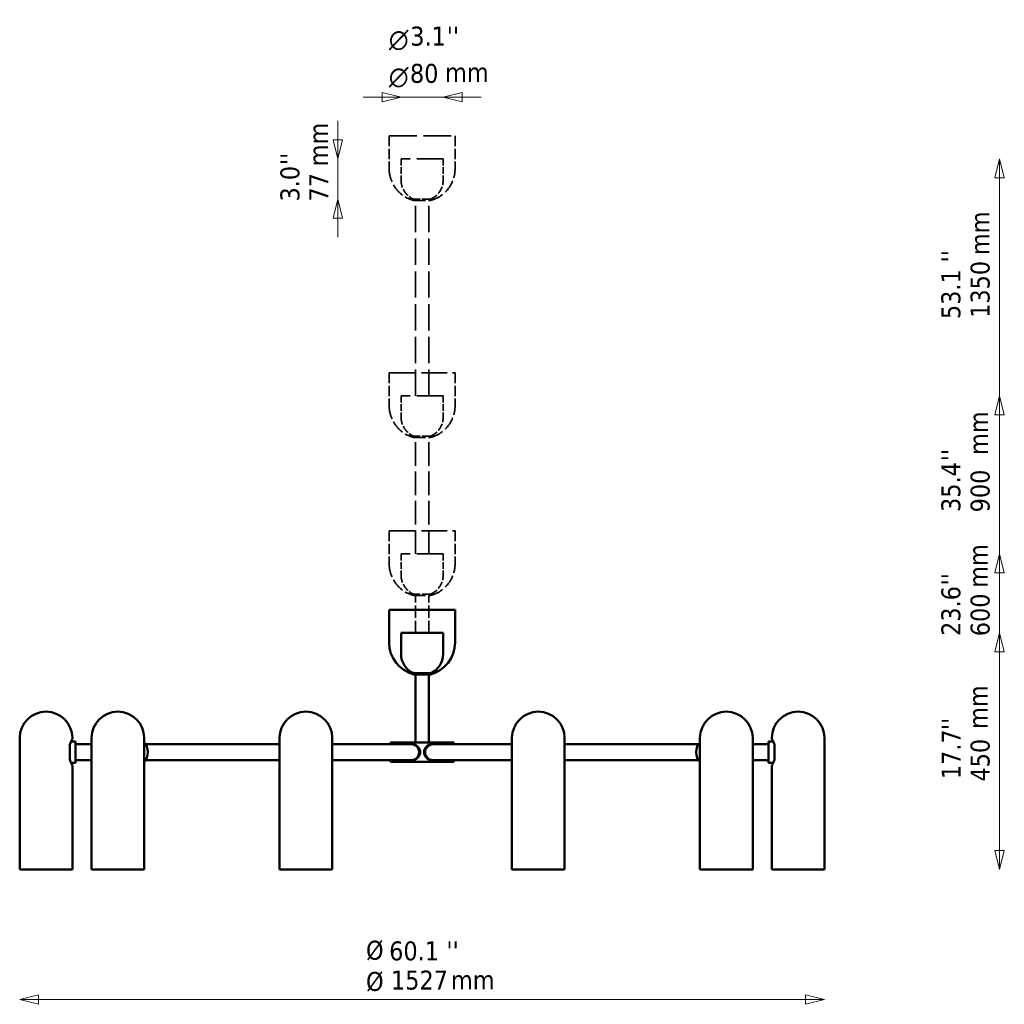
# Model space of a CAD drawing. Header units: millimetres. Extents: x 524 to 4438, y 80 to 3521.
# Tile 2 of 2: x 2569 to 4438, y 1651 to 3521. Entities that reach past the tile are written whole.
import ezdxf

# ---------------------------------------------------------------- set-up
doc = ezdxf.new("R2010")
doc.units = ezdxf.units.MM
doc.header["$LTSCALE"] = 12
doc.linetypes.add('DASHED', pattern=[0.2068, 0.1655, -0.0413])
for name, color, linetype, lineweight in [('Symbol (ISO)', 7, 'Continuous', 25), ('Widoczne (ISO)', 7, 'Continuous', 50), ('Wymiar (ISO)', 7, 'Continuous', 25)]:
    doc.layers.add(name, color=color, linetype=linetype, lineweight=lineweight)
doc.styles.add('Styl tekstu27', font='AIGDT___.TTF')
doc.styles.add('Tekst notatki (ISO)', font='tahoma.ttf')

msp = doc.modelspace()

# ---------------------------------------------------------------- linework, layer by layer
at = {"layer": 'Widoczne (ISO)', "linetype": 'DASHED', "lineweight": 35, "ltscale": 26.374052}
msp.add_line((3270.2, 3300.7), (3395.2, 3300.7), dxfattribs=at)
at = {"layer": 'Widoczne (ISO)', "linetype": 'DASHED', "lineweight": 35, "ltscale": 9.915398}
for p, q in [((3270.2, 3300.7), (3270.2, 3238.2)), ((3395.2, 3300.7), (3395.2, 3238.2)), ((3270.2, 2850.7), (3270.2, 2788.2)), ((3395.2, 2850.7), (3395.2, 2788.2)), ((3270.2, 2550.7), (3270.2, 2488.2)), ((3395.2, 2550.7), (3395.2, 2488.2))]:
    msp.add_line(p, q, dxfattribs=at)
at = {"layer": 'Widoczne (ISO)', "linetype": 'DASHED', "lineweight": 35, "ltscale": 25.530083}
msp.add_line((3272.2, 3300.7), (3393.2, 3300.7), dxfattribs=at)
at = {"layer": 'Widoczne (ISO)', "linetype": 'DASHED', "lineweight": 35, "ltscale": 25.31909}
for p, q in [((3372.7, 3256.7), (3292.7, 3256.7)), ((3372.7, 2806.7), (3292.7, 2806.7)), ((3372.7, 2506.7), (3292.7, 2506.7))]:
    msp.add_line(p, q, dxfattribs=at)
at = {"layer": 'Widoczne (ISO)', "linetype": 'DASHED', "lineweight": 35, "ltscale": 6.345819}
for p, q in [((3292.7, 3256.7), (3292.7, 3216.7)), ((3372.7, 3256.7), (3372.7, 3216.7)), ((3292.7, 2806.7), (3292.7, 2766.7)), ((3372.7, 2806.7), (3372.7, 2766.7)), ((3292.7, 2506.7), (3292.7, 2466.7)), ((3372.7, 2506.7), (3372.7, 2466.7))]:
    msp.add_line(p, q, dxfattribs=at)
at = {"layer": 'Widoczne (ISO)', "linetype": 'DASHED', "lineweight": 35, "ltscale": 7.974416}
for p, q in [((3348.7, 3180.1), (3316.7, 3180.1)), ((3348.7, 2730.1), (3316.7, 2730.1)), ((3348.7, 2430.1), (3316.7, 2430.1))]:
    msp.add_line(p, q, dxfattribs=at)
at = {"layer": 'Widoczne (ISO)', "linetype": 'DASHED', "lineweight": 35, "ltscale": 25.073837}
for p, q in [((3320.2, 2806.7), (3320.2, 3180.1)), ((3345.2, 2806.7), (3345.2, 3180.1))]:
    msp.add_line(p, q, dxfattribs=at)
at = {"layer": 'Widoczne (ISO)', "linetype": 'DASHED', "lineweight": 35, "ltscale": 11.396798}
for p, q in [((3316.7, 3177.8), (3348.7, 3177.8)), ((3316.7, 2727.8), (3348.7, 2727.8)), ((3316.7, 2427.8), (3348.7, 2427.8))]:
    msp.add_line(p, q, dxfattribs=at)
at = {"layer": 'Widoczne (ISO)', "linetype": 'DASHED', "lineweight": 35, "ltscale": 24.683628}
for p, q in [((3270.2, 2850.7), (3395.2, 2850.7)), ((3270.2, 2550.7), (3395.2, 2550.7))]:
    msp.add_line(p, q, dxfattribs=at)
at = {"layer": 'Widoczne (ISO)', "linetype": 'DASHED', "lineweight": 35, "ltscale": 23.838877}
for p, q in [((3272.2, 2850.7), (3393.2, 2850.7)), ((3272.2, 2550.7), (3393.2, 2550.7))]:
    msp.add_line(p, q, dxfattribs=at)
at = {"layer": 'Widoczne (ISO)', "linetype": 'DASHED', "lineweight": 35, "ltscale": 22.499537}
for p, q in [((3320.2, 2506.7), (3320.2, 2730.1)), ((3345.2, 2506.7), (3345.2, 2730.1))]:
    msp.add_line(p, q, dxfattribs=at)
at = {"layer": 'Widoczne (ISO)', "linetype": 'DASHED', "lineweight": 35, "ltscale": 11.635046}
for p, q in [((3320.2, 2356.7), (3320.2, 2430.1)), ((3345.2, 2356.7), (3345.2, 2430.1))]:
    msp.add_line(p, q, dxfattribs=at)
at = {"layer": 'Widoczne (ISO)'}
for p, q in [((3270.2, 2400.7), (3395.2, 2400.7)), ((3270.2, 2400.7), (3270.2, 2338.2)), ((3272.2, 2400.7), (3393.2, 2400.7)), ((3395.2, 2400.7), (3395.2, 2338.2)), ((3372.7, 2356.7), (3292.7, 2356.7)), ((3292.7, 2356.7), (3292.7, 2316.7)), ((3372.7, 2356.7), (3372.7, 2316.7)), ((3348.7, 2280.1), (3316.7, 2280.1)), ((3316.7, 2277.8), (3348.7, 2277.8)), ((3320.2, 2148.7), (3320.2, 2280.1)), ((3345.2, 2148.7), (3345.2, 2280.1))]:
    msp.add_line(p, q, dxfattribs=at)
at = {"layer": 'Widoczne (ISO)', "linetype": 'Continuous', "lineweight": 50}
for p, q in [((2568.9, 1907.2), (2568.9, 2157.2)), ((2674.9, 2150.2), (2666.2, 2150.2)), ((2668.9, 2156.2), (2668.9, 2157.2)), ((2674.9, 2110.2), (2674.9, 2150.2)), ((2705.2, 1907.2), (2705.2, 2157.2)), ((2805.2, 1907.2), (2805.2, 2157.2)), ((3062.1, 1907.2), (3062.1, 2157.2)), ((3162.1, 1907.2), (3162.1, 2157.2)), ((3503.2, 1907.2), (3503.2, 2157.2)), ((3603.2, 1907.2), (3603.2, 2157.2)), ((3860.1, 1907.2), (3860.1, 2157.2)), ((3960.1, 1907.2), (3960.1, 2157.2)), ((3990.4, 2150.2), (3990.4, 2110.2)), ((3990.4, 2150.2), (3999.1, 2150.2)), ((3996.4, 2156.2), (3996.4, 2157.2)), ((4096.4, 1907.2), (4096.4, 2157.2)), ((2663.8, 2115.8), (2663.8, 2144.7)), ((2705.2, 2145.2), (2674.9, 2145.2)), ((3062.1, 2145.2), (2808.3, 2145.2)), ((3312.8, 2145.2), (3162.1, 2145.2)), ((3392.7, 2148.7), (3272.7, 2148.7)), ((3272.7, 2145.2), (3272.7, 2148.7)), ((3314.1, 2145.2), (3312.8, 2145.2)), ((3351.2, 2145.2), (3352.5, 2145.2)), ((3352.5, 2145.2), (3503.2, 2145.2)), ((3392.7, 2145.2), (3392.7, 2148.7)), ((3603.2, 2145.2), (3857, 2145.2)), ((3960.1, 2145.2), (3990.4, 2145.2)), ((4001.6, 2144.7), (4001.6, 2115.8)), ((2705.2, 2115.2), (2674.9, 2115.2)), ((3062.1, 2115.2), (2808.3, 2115.2)), ((3312.8, 2115.2), (3162.1, 2115.2)), ((3272.7, 2111.7), (3272.7, 2115.2)), ((3314.1, 2115.2), (3312.8, 2115.2)), ((3351.2, 2115.2), (3352.5, 2115.2)), ((3352.5, 2115.2), (3503.2, 2115.2)), ((3392.7, 2111.7), (3392.7, 2115.2)), ((3603.2, 2115.2), (3857, 2115.2)), ((3960.1, 2115.2), (3990.4, 2115.2)), ((2674.9, 2110.2), (2666.2, 2110.2)), ((2668.9, 1907.2), (2668.9, 2104.2)), ((3272.7, 2111.7), (3392.7, 2111.7)), ((3990.4, 2110.2), (3999.1, 2110.2)), ((3996.4, 1907.2), (3996.4, 2104.2)), ((2568.9, 1907.2), (2668.9, 1907.2)), ((2705.2, 1907.2), (2805.2, 1907.2)), ((3062.1, 1907.2), (3162.1, 1907.2)), ((3503.2, 1907.2), (3603.2, 1907.2)), ((3860.1, 1907.2), (3960.1, 1907.2)), ((3996.4, 1907.2), (4096.4, 1907.2))]:
    msp.add_line(p, q, dxfattribs=at)
at = {"layer": 'Widoczne (ISO)', "linetype": 'DASHED', "lineweight": 35, "ltscale": 13.008183}
for centre, start, end in [((3332.7, 3238.2), 180, 255.1672), ((3332.7, 3238.2), 284.8328, 0), ((3332.7, 2788.2), 180, 255.1672), ((3332.7, 2788.2), 284.8328, 0), ((3332.7, 2488.2), 180, 255.1672), ((3332.7, 2488.2), 284.8328, 0)]:
    msp.add_arc(centre, 62.5, start, end, dxfattribs=at)
at = {"layer": 'Widoczne (ISO)', "linetype": 'DASHED', "lineweight": 35, "ltscale": 7.356593}
for centre, start, end in [((3332.7, 3216.7), 180, 246.4218), ((3332.7, 3216.7), 293.5782, 0), ((3332.7, 2766.7), 180, 246.4218), ((3332.7, 2766.7), 293.5782, 0), ((3332.7, 2466.7), 180, 246.4218), ((3332.7, 2466.7), 293.5782, 0)]:
    msp.add_arc(centre, 40, start, end, dxfattribs=at)
at = {"layer": 'Widoczne (ISO)'}
for centre, radius, start, end in [((3332.7, 2338.2), 62.5, 180, 255.1672), ((3332.7, 2338.2), 62.5, 284.8328, 0), ((3332.7, 2316.7), 40, 180, 246.4218), ((3332.7, 2316.7), 40, 293.5782, 0)]:
    msp.add_arc(centre, radius, start, end, dxfattribs=at)
at = {"layer": 'Widoczne (ISO)', "linetype": 'Continuous', "lineweight": 50}
for centre, radius, start, end in [((2618.9, 2157.2), 50, 0, 180), ((2755.2, 2157.2), 50, 0, 180), ((3112.1, 2157.2), 50, 0, 180), ((3553.2, 2157.2), 50, 0, 180), ((3910.1, 2157.2), 50, 0, 180), ((4046.4, 2157.2), 50, 0, 180), ((2665.9, 2156.2), 3, 331.049, 0), ((3999.4, 2156.2), 3, 180, 208.951), ((2665.9, 2104.2), 3, 0, 28.951), ((3999.4, 2104.2), 3, 151.049, 180)]:
    msp.add_arc(centre, radius, start, end, dxfattribs=at)
for centre, major_axis, ratio, start_param, end_param in [((2800.5, 2130.2), (0, -20), 0.587785, 0.410846, 2.730747), ((3312.8, 2130.2), (0, 15), 0.951057, 3.141593, 6.283185), ((3312.8, 2130.2), (0, -15), 0.951057, 0, 3.141593), ((3352.5, 2130.2), (0, -15), 0.951057, 3.141593, 6.283185), ((3352.5, 2130.2), (0, 15), 0.951057, 0, 3.141593), ((3864.8, 2130.2), (0, 20), 0.587785, 0.410846, 2.730747)]:
    msp.add_ellipse(centre, major_axis=major_axis, ratio=ratio, start_param=start_param, end_param=end_param, dxfattribs=at)
for points, knots in [([(2663.8, 2144.5), (2664.2, 2145.7), (2664.6, 2146.8), (2665.5, 2148.9), (2666, 2149.9), (2666.8, 2151.6), (2667.2, 2152.3), (2667.8, 2153.5), (2668.1, 2154), (2668.4, 2154.6), (2668.5, 2154.8), (2668.5, 2154.8)], [14.190376, 14.190376, 14.190376, 14.190376, 14.675458, 14.675458, 15.18203, 15.18203, 15.688602, 15.688602, 16.195173, 16.195173, 16.701745, 16.701745, 16.701745, 16.701745]), ([(3996.8, 2154.8), (3996.8, 2154.8), (3996.9, 2154.6), (3997.2, 2154), (3997.5, 2153.5), (3998.1, 2152.3), (3998.5, 2151.6), (3999.3, 2149.9), (3999.8, 2148.9), (4000.7, 2146.8), (4001.1, 2145.7), (4001.6, 2144.5)], [16.701745, 16.701745, 16.701745, 16.701745, 17.208312, 17.208312, 17.71488, 17.71488, 18.221447, 18.221447, 18.728015, 18.728015, 19.213093, 19.213093, 19.213093, 19.213093]), ([(2663.5, 2145.3), (2663.5, 2145.3), (2663.5, 2145.3), (2663.6, 2145.2), (2663.7, 2145.1), (2663.7, 2144.8), (2663.8, 2144.7), (2663.8, 2144.7)], [-0.3410419, -0.3410419, -0.3410419, -0.3410419, -0.3402517, -0.3402517, -0.2741746, -0.2741746, -0.2269455, -0.2269455, -0.2269455, -0.2269455]), ([(3329, 2130.2), (3329, 2131.2), (3328.9, 2132.2), (3328.5, 2134.1), (3328.2, 2135.1), (3327, 2137.8), (3325.8, 2139.5), (3323.2, 2142.2), (3321.5, 2143.3), (3318.8, 2144.5), (3317.8, 2144.8), (3316, 2145.2), (3315, 2145.2), (3314.1, 2145.2)], [0, 0, 0, 0, 0.283836, 0.283836, 0.567672, 0.567672, 1.135345, 1.135345, 1.702938, 1.702938, 1.986734, 1.986734, 2.270531, 2.270531, 2.270531, 2.270531]), ([(3351.2, 2145.2), (3350.3, 2145.2), (3349.4, 2145.2), (3347.5, 2144.8), (3346.6, 2144.5), (3343.8, 2143.3), (3342.2, 2142.2), (3339.5, 2139.5), (3338.3, 2137.8), (3337.1, 2135.1), (3336.8, 2134.1), (3336.4, 2132.2), (3336.3, 2131.2), (3336.3, 2130.2)], [2.270531, 2.270531, 2.270531, 2.270531, 2.554327, 2.554327, 2.838124, 2.838124, 3.405717, 3.405717, 3.973389, 3.973389, 4.257225, 4.257225, 4.541061, 4.541061, 4.541061, 4.541061]), ([(4001.6, 2144.7), (4001.6, 2144.7), (4001.6, 2144.8), (4001.6, 2145), (4001.7, 2145.2), (4001.8, 2145.3), (4001.8, 2145.3), (4001.8, 2145.3)], [-0.1136777, -0.1136777, -0.1136777, -0.1136777, -0.0833873, -0.0833873, 0, 0, 0.0007924, 0.0007924, 0.0007924, 0.0007924]), ([(2663.8, 2115.8), (2663.8, 2115.8), (2663.8, 2115.7), (2663.7, 2115.5), (2663.6, 2115.3), (2663.5, 2115.2), (2663.5, 2115.2), (2663.5, 2115.2)], [-0.1136777, -0.1136777, -0.1136777, -0.1136777, -0.0833873, -0.0833873, 0, 0, 0.0007924, 0.0007924, 0.0007924, 0.0007924]), ([(2668.5, 2105.7), (2668.5, 2105.7), (2668.4, 2105.9), (2668.1, 2106.5), (2667.8, 2107), (2667.2, 2108.2), (2666.8, 2108.9), (2666, 2110.6), (2665.5, 2111.6), (2664.6, 2113.7), (2664.2, 2114.8), (2663.8, 2116)], [16.701745, 16.701745, 16.701745, 16.701745, 17.208312, 17.208312, 17.71488, 17.71488, 18.221447, 18.221447, 18.728015, 18.728015, 19.213093, 19.213093, 19.213093, 19.213093]), ([(3314.1, 2115.2), (3315, 2115.2), (3316, 2115.3), (3317.8, 2115.7), (3318.8, 2116), (3321.5, 2117.2), (3323.2, 2118.3), (3325.8, 2121), (3327, 2122.6), (3328.2, 2125.4), (3328.5, 2126.4), (3328.9, 2128.3), (3329, 2129.3), (3329, 2130.2)], [6.811592, 6.811592, 6.811592, 6.811592, 7.095388, 7.095388, 7.379185, 7.379185, 7.946778, 7.946778, 8.51445, 8.51445, 8.798286, 8.798286, 9.082123, 9.082123, 9.082123, 9.082123]), ([(3336.3, 2130.2), (3336.3, 2129.3), (3336.4, 2128.3), (3336.8, 2126.4), (3337.1, 2125.4), (3338.3, 2122.6), (3339.5, 2121), (3342.2, 2118.3), (3343.8, 2117.2), (3346.6, 2116), (3347.5, 2115.7), (3349.4, 2115.3), (3350.3, 2115.2), (3351.2, 2115.2)], [4.541061, 4.541061, 4.541061, 4.541061, 4.824897, 4.824897, 5.108734, 5.108734, 5.676406, 5.676406, 6.243999, 6.243999, 6.527795, 6.527795, 6.811592, 6.811592, 6.811592, 6.811592]), ([(4001.6, 2116), (4001.1, 2114.8), (4000.7, 2113.7), (3999.8, 2111.6), (3999.3, 2110.6), (3998.5, 2108.9), (3998.1, 2108.2), (3997.5, 2107), (3997.2, 2106.5), (3996.9, 2105.9), (3996.8, 2105.7), (3996.8, 2105.7)], [14.190376, 14.190376, 14.190376, 14.190376, 14.675458, 14.675458, 15.18203, 15.18203, 15.688602, 15.688602, 16.195173, 16.195173, 16.701745, 16.701745, 16.701745, 16.701745]), ([(4001.8, 2115.2), (4001.8, 2115.2), (4001.8, 2115.2), (4001.7, 2115.3), (4001.6, 2115.4), (4001.6, 2115.6), (4001.6, 2115.7), (4001.6, 2115.8)], [-0.3410419, -0.3410419, -0.3410419, -0.3410419, -0.3402517, -0.3402517, -0.2741746, -0.2741746, -0.2269455, -0.2269455, -0.2269455, -0.2269455])]:
    msp.add_open_spline(points, degree=3, knots=knots, dxfattribs=at)
at = {"layer": 'Wymiar (ISO)', "lineweight": 18}
for p, q in [((3256.7, 3373.8), (3220.7, 3373.8)), ((3292.7, 3373.8), (3256.7, 3382.8)), ((3256.7, 3382.8), (3256.7, 3364.8)), ((3256.7, 3373.8), (3292.7, 3373.8)), ((3256.7, 3364.8), (3292.7, 3373.8)), ((3292.7, 3373.8), (3372.7, 3373.8)), ((3408.7, 3382.8), (3372.7, 3373.8)), ((3408.7, 3373.8), (3372.7, 3373.8)), ((3372.7, 3373.8), (3408.7, 3364.8)), ((3408.7, 3364.8), (3408.7, 3382.8)), ((3408.7, 3373.8), (3444.7, 3373.8)), ((3172.7, 3292.7), (3172.7, 3328.7)), ((3163.7, 3292.7), (3172.7, 3256.7)), ((3181.7, 3292.7), (3163.7, 3292.7)), ((3172.7, 3292.7), (3172.7, 3256.7)), ((3172.7, 3256.7), (3181.7, 3292.7)), ((3172.7, 3256.7), (3172.7, 3180.1)), ((4428.7, 3256.7), (4419.7, 3220.7)), ((4428.7, 3220.7), (4428.7, 3256.7)), ((4437.7, 3220.7), (4428.7, 3256.7)), ((4419.7, 3220.7), (4437.7, 3220.7)), ((4428.7, 1943.2), (4428.7, 3220.7)), ((3172.7, 3180.1), (3163.7, 3144.1)), ((3172.7, 3144.1), (3172.7, 3180.1)), ((3181.7, 3144.1), (3172.7, 3180.1)), ((3163.7, 3144.1), (3181.7, 3144.1)), ((3172.7, 3144.1), (3172.7, 3108.1)), ((4428.7, 2806.7), (4419.7, 2770.7)), ((4428.7, 2770.7), (4428.7, 2806.7)), ((4437.7, 2770.7), (4428.7, 2806.7)), ((4419.7, 2770.7), (4437.7, 2770.7)), ((4428.7, 1943.2), (4428.7, 2770.7)), ((4428.7, 2506.7), (4419.7, 2470.7)), ((4428.7, 2470.7), (4428.7, 2506.7)), ((4437.7, 2470.7), (4428.7, 2506.7)), ((4419.7, 2470.7), (4437.7, 2470.7)), ((4428.7, 1943.2), (4428.7, 2470.7)), ((4428.7, 2356.7), (4419.7, 2320.7)), ((4428.7, 2320.7), (4428.7, 2356.7)), ((4437.7, 2320.7), (4428.7, 2356.7)), ((4419.7, 2320.7), (4437.7, 2320.7)), ((4428.7, 1943.2), (4428.7, 2320.7)), ((4419.7, 1943.2), (4428.7, 1907.2)), ((4437.7, 1943.2), (4419.7, 1943.2)), ((4419.7, 1943.2), (4428.7, 1907.2)), ((4437.7, 1943.2), (4419.7, 1943.2)), ((4419.7, 1943.2), (4428.7, 1907.2)), ((4437.7, 1943.2), (4419.7, 1943.2)), ((4419.7, 1943.2), (4428.7, 1907.2)), ((4437.7, 1943.2), (4419.7, 1943.2)), ((4428.7, 1943.2), (4428.7, 1907.2)), ((4428.7, 1907.2), (4437.7, 1943.2)), ((4428.7, 1943.2), (4428.7, 1907.2)), ((4428.7, 1907.2), (4437.7, 1943.2)), ((4428.7, 1943.2), (4428.7, 1907.2)), ((4428.7, 1907.2), (4437.7, 1943.2)), ((4428.7, 1943.2), (4428.7, 1907.2)), ((4428.7, 1907.2), (4437.7, 1943.2)), ((2604.9, 1669.5), (2568.9, 1660.5)), ((2604.9, 1651.5), (2604.9, 1669.5)), ((4096.4, 1660.5), (4060.4, 1669.5)), ((4060.4, 1669.5), (4060.4, 1651.5)), ((2604.9, 1660.5), (2568.9, 1660.5)), ((2568.9, 1660.5), (2604.9, 1651.5)), ((2604.9, 1660.5), (4060.4, 1660.5)), ((4060.4, 1660.5), (4096.4, 1660.5)), ((4060.4, 1651.5), (4096.4, 1660.5))]:
    msp.add_line(p, q, dxfattribs=at)
at = {"layer": 'Wymiar (ISO)', "lineweight": 18, "flags": 128}
for points in [[(3256.7, 3364.8), (3292.7, 3373.8), (3256.7, 3382.8), (3256.7, 3364.8)], [(3408.7, 3382.8), (3372.7, 3373.8), (3408.7, 3364.8), (3408.7, 3382.8)], [(3163.7, 3292.7), (3172.7, 3256.7), (3181.7, 3292.7), (3163.7, 3292.7)], [(4437.7, 3220.7), (4428.7, 3256.7), (4419.7, 3220.7), (4437.7, 3220.7)], [(3181.7, 3144.1), (3172.7, 3180.1), (3163.7, 3144.1), (3181.7, 3144.1)], [(4437.7, 2770.7), (4428.7, 2806.7), (4419.7, 2770.7), (4437.7, 2770.7)], [(4437.7, 2470.7), (4428.7, 2506.7), (4419.7, 2470.7), (4437.7, 2470.7)], [(4437.7, 2320.7), (4428.7, 2356.7), (4419.7, 2320.7), (4437.7, 2320.7)], [(4419.7, 1943.2), (4428.7, 1907.2), (4437.7, 1943.2), (4419.7, 1943.2)], [(4419.7, 1943.2), (4428.7, 1907.2), (4437.7, 1943.2), (4419.7, 1943.2)], [(4419.7, 1943.2), (4428.7, 1907.2), (4437.7, 1943.2), (4419.7, 1943.2)], [(4419.7, 1943.2), (4428.7, 1907.2), (4437.7, 1943.2), (4419.7, 1943.2)], [(2604.9, 1669.5), (2568.9, 1660.5), (2604.9, 1651.5), (2604.9, 1669.5)], [(4060.4, 1651.5), (4096.4, 1660.5), (4060.4, 1669.5), (4060.4, 1651.5)]]:
    msp.add_lwpolyline(points, dxfattribs=at)
at = {"layer": 'Wymiar (ISO)'}
for points in [[(3256.7, 3364.8), (3292.7, 3373.8), (3256.7, 3382.8), (3256.7, 3364.8)], [(3408.7, 3382.8), (3372.7, 3373.8), (3408.7, 3364.8), (3408.7, 3382.8)], [(3163.7, 3292.7), (3172.7, 3256.7), (3181.7, 3292.7), (3163.7, 3292.7)], [(4437.7, 3220.7), (4428.7, 3256.7), (4419.7, 3220.7), (4437.7, 3220.7)], [(3181.7, 3144.1), (3172.7, 3180.1), (3163.7, 3144.1), (3181.7, 3144.1)], [(4437.7, 2770.7), (4428.7, 2806.7), (4419.7, 2770.7), (4437.7, 2770.7)], [(4437.7, 2470.7), (4428.7, 2506.7), (4419.7, 2470.7), (4437.7, 2470.7)], [(4437.7, 2320.7), (4428.7, 2356.7), (4419.7, 2320.7), (4437.7, 2320.7)], [(4419.7, 1943.2), (4428.7, 1907.2), (4437.7, 1943.2), (4419.7, 1943.2)], [(4419.7, 1943.2), (4428.7, 1907.2), (4437.7, 1943.2), (4419.7, 1943.2)], [(4419.7, 1943.2), (4428.7, 1907.2), (4437.7, 1943.2), (4419.7, 1943.2)], [(4419.7, 1943.2), (4428.7, 1907.2), (4437.7, 1943.2), (4419.7, 1943.2)], [(2604.9, 1669.5), (2568.9, 1660.5), (2604.9, 1651.5), (2604.9, 1669.5)], [(4060.4, 1651.5), (4096.4, 1660.5), (4060.4, 1669.5), (4060.4, 1651.5)]]:
    msp.add_solid(points, dxfattribs=at)

# ---------------------------------------------------------------- texts
at = {"layer": 'Symbol (ISO)', "char_height": 36, "width": 83.144, "attachment_point": 1, "style": 'Tekst notatki (ISO)'}
for insert in [(3376.3, 3439), (3387.5, 1715.6)]:
    msp.add_mtext('\\fTahoma|b0|i0;mm', dxfattribs=dict(at, insert=insert))
at = {"layer": 'Symbol (ISO)', "char_height": 36, "width": 83.144, "attachment_point": 1, "rotation": 90, "style": 'Tekst notatki (ISO)'}
for insert in [(3117.8, 3242.6), (4373.4, 3074), (4370.7, 2694.5), (4370, 2442.3), (4369.8, 2174.4)]:
    msp.add_mtext('\\fTahoma|b0|i0;mm', dxfattribs=dict(at, insert=insert))
at = {"layer": 'Symbol (ISO)', "insert": (3226.2, 1772.2), "char_height": 36, "attachment_point": 1, "line_spacing_factor": 0.987884, "style": 'Tekst notatki (ISO)'}
msp.add_mtext('\\fTahoma|b0|i0;Ø\\P\\fTahoma|b0|i0;Ø', dxfattribs=at)
at = {"layer": 'Wymiar (ISO)', "char_height": 36, "attachment_point": 7}
for s, insert, style in [('3.1', (3310.2, 3471.1), 'Tekst notatki (ISO)'), ("''", (3379.4, 3471.9), 'Tekst notatki (ISO)'), ('\\fAIGDT|b0|i0|p0;n', (3269.6, 3462.8), 'Styl tekstu27'), ('80', (3309.6, 3400.4), 'Tekst notatki (ISO)'), ('\\fAIGDT|b0|i0|p0;n', (3269.6, 3392.1), 'Styl tekstu27'), ('60.1', (3270.2, 1734.2), 'Tekst notatki (ISO)'), ("''", (3378.7, 1735), 'Tekst notatki (ISO)'), ('1527', (3273.6, 1678.8), 'Tekst notatki (ISO)')]:
    msp.add_mtext(s, dxfattribs=dict(at, insert=insert, style=style))
at = {"layer": 'Wymiar (ISO)', "char_height": 36, "attachment_point": 7, "rotation": 90, "style": 'Tekst notatki (ISO)'}
for s, insert in [("''", (3099.6, 3245)), ('3.0', (3100.4, 3175.8)), ('77', (3154.4, 3175.8)), ("''", (4354.1, 3060.1)), ('1350', (4410.4, 2954.9)), ('53.1', (4354.9, 2952.5)), ("''", (4354.1, 2682.6)), ('35.4', (4354.9, 2586.3)), ('900', (4410.4, 2585.6)), ("''", (4354.1, 2446.9)), ('23.6', (4354.9, 2351)), ('600', (4410.4, 2350.4)), ("''", (4354.8, 2172.1)), ('17.7', (4354.8, 2078.9)), ('450', (4410.4, 2074.5))]:
    msp.add_mtext(s, dxfattribs=dict(at, insert=insert))

doc.saveas('drawing.dxf')
